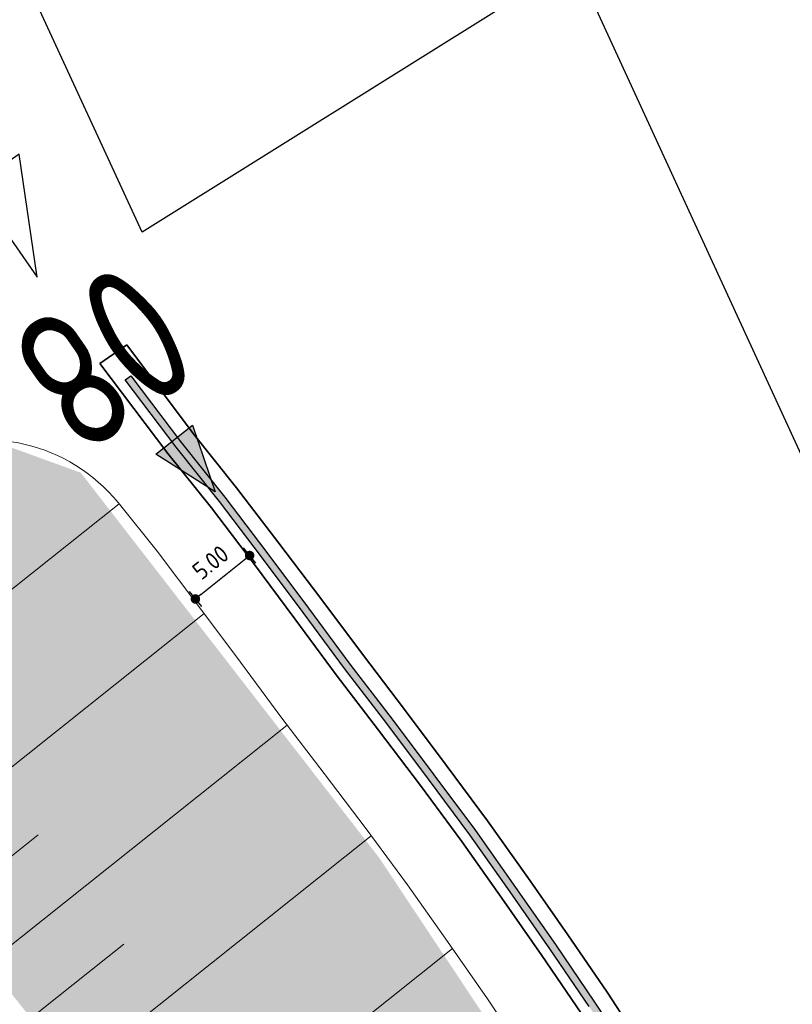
# Model space of a CAD drawing. Extents: x 100296 to 107772, y 404875 to 408930.
# Tile 57 of 97: x 102062 to 102117, y 407101 to 407171. Entities that reach past the tile are written whole.
import ezdxf
from ezdxf.enums import TextEntityAlignment as Align

# ---------------------------------------------------------------- set-up
doc = ezdxf.new("R2010")
doc.units = 0
for name, color, linetype, lineweight in [('b-we-gw-taludarcering_kort-g', 2, 'Continuous', 18), ('b-we-gw-taludarcering_lang-g', 2, 'Continuous', 18), ('n-we-gw-grondwerk_watergang-g', 170, 'Continuous', 35)]:
    doc.layers.add(name, color=color, linetype=linetype, lineweight=lineweight)
for name, color, linetype in [('n-xx-gw-waterlijn-gd', 161, 'Continuous'), ('TDNA----_stroomrichting', 160, 'Continuous'), ('TDNL----_bossages', 71, 'Continuous'), ('TDNL----_plangrens', 4, 'ENV-L14'), ('TDNL----_stroomrichting', 170, 'Continuous'), ('TDNM----_maatvoering', 7, 'Continuous'), ('TDXB-AL-_block', 7, 'Continuous')]:
    doc.layers.add(name, color=color, linetype=linetype)
doc.styles.add('ENV-P', font='ISOCP.SHX')
doc.linetypes.add('ENV-L14', pattern='A,12.5,-1.25,[144,env-shp.shx,S=0.125,R=0,X=0,Y=0.75],-1.25', length=15)
doc.dimstyles.new('ENVIRO1', dxfattribs={"dimtxt": 2.5, "dimasz": 1, "dimexe": 2.5, "dimexo": 2.5, "dimgap": 1.5, "dimtad": 1, "dimzin": 0, "dimdsep": 46, "dimtxsty": 'ENV-P', "dimblk": 'DIMENVIRO', "dimblk1": 'DOTENVIRO', "dimblk2": 'DOTENVIRO', "dimsah": 1, "dimcen": -3, "dimdle": 1.25, "dimse1": 1, "dimse2": 1, "dimclrd": 1, "dimclre": 1, "dimclrt": 2, "dimaunit": 1, "dimadec": 0, "dimazin": 0, "dimtfac": 0.9, "dimtix": 1, "dimtmove": 2, "dimatfit": 3, "dimldrblk": 'DOTENVIRO', "dimfxl": 1, "dimtolj": 1, "dimtzin": 0, "dimarcsym": 0})

# ---------------------------------------------------------------- blocks, each defined once
blk = doc.blocks.new('s0t02002')
blk.add_line((10, 0), (-10, 0))
at = {"linetype": 'Continuous', "flags": 128}
blk.add_lwpolyline([(-10, 0), (-10, 6), (-12, 2), (-8, 2)], dxfattribs=at)
at = {"color": 4, "linetype": 'Continuous', "style": 'ENV-P', "width": 0.87}
blk.add_attdef('NR', text='', height=5, dxfattribs=at).set_placement((-10.294, 7.239), align=Align.CENTER)
blk = doc.blocks.new('stroomrichting')
at = {"layer": 'TDNA----_stroomrichting'}
h = blk.add_hatch(color=256, dxfattribs=at)
h.dxf.hatch_style = 1
h.paths.add_polyline_path([(-4.765, 1.689), (0, 0), (-4.765, -1.689)])
at = {"layer": 'TDNL----_stroomrichting'}
blk.add_lwpolyline([(-4.765, 1.689), (0, 0), (0, 0), (-4.765, -1.689)], close=True, dxfattribs=at)
blk = doc.blocks.new('DOTENVIRO')
at = {"color": 0}
for p, q in [((-1, 0), (0, 0)), ((0, -1.404), (0, 1.404))]:
    blk.add_line(p, q, dxfattribs=at)
blk.add_lwpolyline([(-0.342, 0, 0.684, 0.684, 1), (0.342, 0, 0.684, 0.684, 1)], format="xyseb", close=True, dxfattribs=at)
blk = doc.blocks.new('*D2891')
at = {"layer": 'TDNM----_maatvoering', "color": 1, "lineweight": -2, "transparency": 16777216}
blk.add_line((102074.673, 407129.992), (102077.795, 407132.493), dxfattribs=at)
at = {"layer": 'TDNM----_maatvoering', "color": 1, "lineweight": -2, "transparency": 16777216, "xscale": 0.5, "yscale": 0.5, "zscale": 0.5}
for p, rotation in [((102078.185, 407132.805), 38.7022287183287), ((102074.283, 407129.679), 218.7022287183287)]:
    blk.add_blockref('DOTENVIRO', p, dxfattribs=dict(at, rotation=rotation))
at = {"layer": 'TDNM----_maatvoering', "color": 2, "transparency": 16777216, "insert": (102075.374, 407132.315), "char_height": 1.25, "attachment_point": 5, "rotation": 38.70223, "style": 'ENV-P'}
blk.add_mtext('\\A1;5.00', dxfattribs=at)
blk = doc.blocks.new('DIMENVIRO')
at = {"color": 0}
for q in [(0, 0.52), (0, -0.52)]:
    blk.add_line((0, 0), q, dxfattribs=at)
at = {"color": 0, "linetype": 'ByBlock'}
blk.add_solid([(-1, -0.17), (-1, 0.17), (0, 0)], dxfattribs=at)

msp = doc.modelspace()

# ---------------------------------------------------------------- hatches: boundary and pattern name
at = {"layer": 'n-xx-gw-waterlijn-gd'}
h = msp.add_hatch(color=256, dxfattribs=at)
h.dxf.hatch_style = 1
h.paths.add_polyline_path([(102204.245, 406939.943), (102203.857, 406939.624), (102202.347, 406941.911), (102199.65, 406946.462), (102196.876, 406950.923), (102194.005, 406955.273), (102191.06, 406959.522), (102188.262, 406963.841), (102185.442, 406968.096), (102182.683, 406972.349), (102179.955, 406976.578), (102177.212, 406980.785), (102174.505, 406985.021), (102171.856, 406989.304), (102169.101, 406993.502), (102166.439, 406997.774), (102163.789, 407002.056), (102161.153, 407006.349), (102158.537, 407010.658), (102155.925, 407014.97), (102153.248, 407019.23), (102150.561, 407023.482), (102147.886, 407027.744), (102145.273, 407032.055), (102142.751, 407036.439), (102140.24, 407040.832), (102137.742, 407045.234), (102135.186, 407049.591), (102132.493, 407053.838), (102129.786, 407058.075), (102127.147, 407062.365), (102124.496, 407066.646), (102121.973, 407071.029), (102119.439, 407075.403), (102116.58, 407079.518), (102113.677, 407083.598), (102110.757, 407087.665), (102108.08, 407091.925), (102105.387, 407096.172), (102102.612, 407100.354), (102099.787, 407104.496), (102096.926, 407108.61), (102094.037, 407112.701), (102091.057, 407116.72), (102088.044, 407120.712), (102085.005, 407124.684), (102082.033, 407128.709), (102079.038, 407132.716), (102076.021, 407136.705), (102072.895, 407140.607), (102069.232, 407145.448), (102069.644, 407145.731), (102073.286, 407140.919), (102076.412, 407137.017), (102079.429, 407133.027), (102082.424, 407129.021), (102085.396, 407124.996), (102088.435, 407121.024), (102091.448, 407117.031), (102094.428, 407113.013), (102097.317, 407108.922), (102100.178, 407104.808), (102103.003, 407100.666), (102105.778, 407096.484), (102108.471, 407092.237), (102111.148, 407087.976), (102114.068, 407083.91), (102116.971, 407079.83), (102119.83, 407075.714), (102122.364, 407071.34), (102124.887, 407066.958), (102127.538, 407062.677), (102130.177, 407058.386), (102132.884, 407054.15), (102135.577, 407049.902), (102138.133, 407045.546), (102140.631, 407041.143), (102143.142, 407036.75), (102145.664, 407032.367), (102148.277, 407028.056), (102150.952, 407023.794), (102153.639, 407019.542), (102156.316, 407015.281), (102158.928, 407010.969), (102161.544, 407006.661), (102164.18, 407002.368), (102166.83, 406998.086), (102169.492, 406993.814), (102172.247, 406989.616), (102174.896, 406985.333), (102177.603, 406981.097), (102180.346, 406976.89), (102183.074, 406972.66), (102185.834, 406968.406), (102188.655, 406964.15), (102191.455, 406959.829), (102194.402, 406955.577), (102197.276, 406951.224), (102200.053, 406946.758), (102202.754, 406942.202)])
at = {"layer": 'TDNL----_bossages'}
h = msp.add_hatch(dxfattribs=at)
h.set_pattern_fill('ENV-A30', color=256)
h.set_pattern_definition([(45, (0, 0), (-0.6222539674, 0.6222539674), []), (45, (0, 3.1113), (-3.111269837, 3.111269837), [1, -0.6]), (17, (0, 0), (0.5157491, 1.5965521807), [0, -1.632, -0.924, 0, -1.344]), (48, (0, 0), (-0.3683115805, 1.623436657), [0, -1.616, 0, -1.648, 0, -1.328]), (71, (0, 0), (-0.9582315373, 1.345261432), [0, -1.6, 0, -0.96, -1.316])])
h.paths.add_polyline_path([(102041.271, 407126.268), (102068.33, 407092.089), (102125.716, 407020.535), (102176.484, 406956.741), (102202.794, 406920.129), (102221.804, 406885.885), (102232.602, 406857.814), (102236.036, 406847.137), (102238.013, 406840.395), (102240.944, 406829.09), (102244.354, 406813.872), (102248.454, 406795.111), (102252.002, 406780.507), (102254.116, 406781.12), (102253.434, 406783.708), (102248.181, 406806.007), (102243.807, 406826.979), (102239.103, 406844.209), (102235.726, 406855.298), (102228.058, 406878.737), (102219.946, 406897.406), (102204.324, 406927.523), (102193.132, 406944.756), (102169.706, 406980.933), (102139.295, 407029.632), (102111.958, 407074.246), (102087.499, 407111.068), (102066.038, 407138.764), (102059.261, 407141.226), (102054.64, 407139.79), (102045.296, 407130.558)])

# ---------------------------------------------------------------- linework, layer by layer
at = {"layer": 'b-we-gw-taludarcering_kort-g'}
for p, q in [((102062.965, 407112.716), (102055.606, 407106.851)), ((102069.123, 407104.842), (102061.836, 407099.034))]:
    msp.add_line(p, q, dxfattribs=at)
at = {"layer": 'b-we-gw-taludarcering_lang-g'}
for p, q in [((102068.791, 407136.534), (102046.26, 407118.578)), ((102071.525, 407133.122), (102068.721, 407136.621)), ((102074.541, 407129.132), (102071.525, 407133.122)), ((102074.916, 407128.631), (102052.491, 407110.759)), ((102077.536, 407125.125), (102074.541, 407129.132)), ((102080.508, 407121.1), (102077.536, 407125.125)), ((102083.547, 407117.129), (102080.508, 407121.1)), ((102080.885, 407120.608), (102058.72, 407102.943)), ((102086.56, 407113.136), (102083.547, 407117.129)), ((102089.541, 407109.118), (102086.56, 407113.136)), ((102086.928, 407112.64), (102064.951, 407095.125)), ((102092.429, 407105.026), (102089.541, 407109.118)), ((102092.775, 407104.529), (102071.175, 407087.315)), ((102095.29, 407100.912), (102092.429, 407105.026)), ((102098.116, 407096.771), (102095.29, 407100.912))]:
    msp.add_line(p, q, dxfattribs=at)
msp.add_arc((102059.157, 407128.773), 12.372, 39.37309, 113.73787, dxfattribs=at)
at = {"layer": 'n-we-gw-grondwerk_watergang-g'}
for p, q in [((102069.352, 407147.957), (102067.405, 407146.619)), ((102074.12, 407141.583), (102069.352, 407147.957)), ((102067.405, 407146.619), (102072.309, 407140.14)), ((102077.246, 407137.681), (102074.12, 407141.583)), ((102072.309, 407140.14), (102075.435, 407136.238)), ((102080.277, 407133.703), (102077.246, 407137.681)), ((102075.435, 407136.238), (102078.451, 407132.248)), ((102083.308, 407129.726), (102080.277, 407133.703)), ((102078.451, 407132.248), (102081.446, 407128.241)), ((102086.298, 407125.715), (102083.308, 407129.726)), ((102081.446, 407128.241), (102084.418, 407124.216)), ((102089.325, 407121.733), (102086.298, 407125.715)), ((102084.418, 407124.216), (102087.457, 407120.245)), ((102092.325, 407117.73), (102089.325, 407121.733)), ((102087.457, 407120.245), (102090.47, 407116.252)), ((102095.305, 407113.712), (102092.325, 407117.73)), ((102090.47, 407116.252), (102093.451, 407112.234)), ((102098.205, 407109.629), (102095.305, 407113.712)), ((102093.451, 407112.234), (102096.34, 407108.143)), ((102101.073, 407105.521), (102098.205, 407109.629)), ((102096.34, 407108.143), (102099.2, 407104.029)), ((102103.901, 407101.382), (102101.073, 407105.521)), ((102099.2, 407104.029), (102102.026, 407099.887)), ((102106.667, 407097.192), (102103.901, 407101.382))]:
    msp.add_line(p, q, dxfattribs=at)
at = {"layer": 'n-xx-gw-waterlijn-gd', "ltscale": 0.1, "flags": 128}
msp.add_lwpolyline([(102102.612, 407100.354), (102099.787, 407104.496), (102096.926, 407108.61), (102094.037, 407112.701), (102091.057, 407116.72), (102088.044, 407120.712), (102085.005, 407124.684), (102082.033, 407128.709), (102079.038, 407132.716), (102076.021, 407136.705), (102072.895, 407140.607), (102069.232, 407145.448), (102069.644, 407145.731), (102073.286, 407140.919), (102076.412, 407137.017), (102079.429, 407133.027), (102082.424, 407129.021), (102085.396, 407124.996), (102088.435, 407121.024), (102091.448, 407117.031), (102094.428, 407113.013), (102097.317, 407108.922), (102100.178, 407104.808), (102103.003, 407100.666), (102105.778, 407096.484)], dxfattribs=at)
at = {"layer": 'TDNL----_plangrens', "flags": 128}
msp.add_lwpolyline([(100739.287, 407413.077, -0.143247), (100723.751, 407449.32, -0.256812), (100723.984, 407450.243), (100744.992, 407466.294, -0.125198), (100746.663, 407466.988), (100748.19, 407467.146, -0.016623), (100754.006, 407467.496), (100782.803, 407465.563), (100787.864, 407465.328), (100792.837, 407465.08), (100797.812, 407464.817), (100802.786, 407464.541), (100807.759, 407464.25), (100812.732, 407463.944), (100817.668, 407463.625), (100822.562, 407463.247), (100827.487, 407462.797), (100832.453, 407462.323), (100837.423, 407461.834), (100842.46, 407461.322), (100847.545, 407460.885), (100852.562, 407460.5), (100857.533, 407460.103), (100862.504, 407459.692), (100867.238, 407459.286), (100871.955, 407458.564), (100877.078, 407457.746), (100882.136, 407457.162), (100887.216, 407456.446), (100892.394, 407455.977), (100897.375, 407455.526), (100902.345, 407455.06), (100907.315, 407454.58), (100912.26, 407454.087), (100917.179, 407453.55), (100922.047, 407452.969), (100926.848, 407452.286), (100931.718, 407451.454), (100936.746, 407450.579), (100941.787, 407449.777), (100946.892, 407448.968), (100952.163, 407448.3), (100957.313, 407447.881), (100962.26, 407447.463), (100966.993, 407447.018), (100971.682, 407446.292), (100976.581, 407445.431), (100981.546, 407444.544), (100986.525, 407443.64), (100991.527, 407442.74), (100992.333, 407435.384), (101010.646, 407439.363), (101044.608, 407446.751), (101045.548, 407451.865), (101045.735, 407470.838), (101152.226, 407468.563), (101153.796, 407444.826, -0.022136), (101223.76, 407453.484, -0.032015), (101250.534, 407454.525), (101283.164, 407454.725), (101303.289, 407454.872), (101377.701, 407457.671), (101383.509, 407454.801), (101393.978, 407453.974, 0.010913), (101394.434, 407453.93), (101414.361, 407452.414), (101422.656, 407452.026), (101432.62, 407451.54), (101442.511, 407451.019), (101452.418, 407450.334), (101462.461, 407449.634), (101472.522, 407449.054), (101482.525, 407448.499), (101492.485, 407447.938), (101497.455, 407447.635), (101502.45, 407447.332), (101507.418, 407447.041), (101512.347, 407446.74), (101517.255, 407446.424), (101522.141, 407446.09), (101527.002, 407445.734), (101531.838, 407445.351), (101536.65, 407444.937), (101541.435, 407444.49), (101546.191, 407444.004), (101550.887, 407443.477), (101555.499, 407442.883), (101560.095, 407442.179), (101564.726, 407441.39), (101569.355, 407440.535), (101573.963, 407439.616), (101578.559, 407438.624), (101583.182, 407437.563), (101587.787, 407436.473), (101592.32, 407435.332), (101596.555, 407434.185), (101627.128, 407423.645), (101632.471, 407440.484), (101650.339, 407434.411), (101666.674, 407429.308), (101657.666, 407400.472), (101662.609, 407398.928), (101669.244, 407419.6, -0.416061), (101672.402, 407421.214), (101686.819, 407416.5), (101691.477, 407415.007), (101696.122, 407413.52), (101700.774, 407412.031), (101705.421, 407410.544), (101710.009, 407409.059), (101714.528, 407407.51), (101719.032, 407405.884), (101723.523, 407404.191), (101728.031, 407402.419), (101732.547, 407400.629), (101737, 407398.8), (101741.422, 407396.906), (101745.812, 407394.952), (101750.14, 407392.936), (101754.442, 407390.815), (101758.812, 407388.597), (101765.285, 407385.357), (101767.304, 407384.309, -0.304615), (101772.655, 407374.527, -0.000684), (101772.658, 407374.512, 0.068402), (101773.464, 407363.745, -0.192925), (101772.206, 407356.412), (101761.363, 407339.317), (101767.937, 407334.735), (101793.57, 407316.492), (101804.78, 407330.069, -0.22784), (101810.754, 407332.624, 0.051353), (101821.479, 407333.256, -0.188883), (101826.828, 407332.105), (101836.317, 407325.815, -0.024238), (101846.077, 407317.552), (101847.526, 407316), (101850.744, 407312.46), (101853.916, 407308.88), (101857.039, 407305.263), (101860.112, 407301.608), (101862.928, 407298.166), (101916.773, 407216.982), (101968.21, 407134.086), (101972.068, 407127.404), (101996.302, 407098.101), (102005.364, 407086.792), (102008.446, 407082.877), (102011.531, 407078.915), (102014.733, 407074.987), (102018.027, 407071.2), (102021.214, 407067.381), (102024.434, 407063.511), (102027.792, 407059.702), (102031.206, 407056.045), (102034.47, 407052.266), (102037.895, 407048.536), (102041.324, 407044.881), (102044.689, 407041.193), (102048.063, 407037.491), (102051.427, 407033.785), (102054.786, 407030.066), (102058.17, 407026.353), (102061.643, 407022.587), (102065.424, 407019.109), (102069.057, 407015.625), (102072.737, 407012.176), (102076.308, 407008.7), (102079.803, 407005.117), (102083.411, 407001.494), (102087.229, 406998.062), (102090.977, 406994.666), (102094.696, 406991.276), (102098.317, 406987.825), (102101.904, 406984.315), (102105.514, 406980.761), (102109.244, 406977.285), (102112.961, 406973.868), (102116.597, 406970.418), (102120.19, 406966.919), (102123.764, 406963.392), (102127.319, 406959.845), (102130.867, 406956.286), (102134.398, 406952.732), (102137.87, 406949.135), (102141.339, 406945.515), (102144.792, 406941.893), (102148.207, 406938.285), (102151.591, 406934.704), (102154.918, 406931.144), (102158.166, 406927.572), (102161.363, 406923.995), (102164.495, 406920.416), (102167.544, 406916.826), (102170.501, 406913.207), (102173.375, 406909.554), (102176.191, 406905.846), (102178.966, 406902.102), (102181.658, 406898.316), (102184.248, 406894.458), (102186.763, 406890.533), (102189.221, 406886.554), (102191.619, 406882.559), (102193.872, 406878.49), (102196.06, 406874.348), (102198.21, 406870.172), (102200.307, 406865.974), (102202.24, 406861.91), (102208.465, 406847.878), (102209.612, 406844.537), (102211.065, 406840.064), (102212.443, 406835.567), (102213.746, 406831.048), (102214.975, 406826.503), (102216.136, 406821.917), (102217.239, 406817.284), (102218.292, 406812.607), (102219.301, 406807.886), (102219.325, 406807.772, -0.014681), (102222.207, 406791.232), (102224.111, 406778.028, -0.003492), (102224.274, 406776.839), (102225.121, 406769.34, 0.061641), (102220.786, 406763.286), (102219.487, 406761.144, -0.028949), (102216.028, 406759.554), (102209.661, 406756.643), (102212.638, 406750.132), (102212.77, 406736.71, 0.194992), (102231.938, 406746.034, -0.118256), (102234.99, 406749.142, -0.189075), (102261.26, 406754.064, -0.153491), (102274.921, 406742.523, 0.186288), (102288.242, 406736.796), (102295.508, 406736.468), (102295.097, 406742.853), (102293.275, 406749.549), (102279.285, 406779.295), (102275.599, 406787.178), (102279.459, 406788.946), (102271.403, 406806.531), (102262.454, 406826.065), (102245.515, 406863.059), (102225.87, 406905.623), (102192.806, 406977.38), (102173.546, 407019.093), (102144.19, 407082.736), (102101.988, 407174.612), (102101.566, 407175.532), (102070.447, 407156.068), (102058.354, 407182.319), (102047.54, 407175.681), (102037.739, 407186.379), (102032.874, 407192.299), (102029.255, 407196.138), (102025.828, 407199.767), (102022.406, 407203.449), (102018.903, 407207.135), (102015.389, 407210.786), (102011.829, 407214.441), (102008.182, 407218.076), (102004.49, 407221.639), (102000.843, 407225.107), (101997.258, 407228.594), (101993.628, 407232.122), (101989.961, 407235.645), (101986.287, 407239.139), (101982.618, 407242.625), (101978.923, 407246.111), (101975.212, 407249.583), (101971.51, 407253.022), (101967.847, 407256.456), (101964.19, 407259.911), (101960.538, 407263.37), (101956.974, 407266.772), (101953.536, 407270.243), (101950.022, 407273.863), (101946.432, 407277.447), (101942.909, 407281), (101939.364, 407284.602), (101935.744, 407288.247), (101932.072, 407291.848), (101928.419, 407295.428), (101924.813, 407298.944), (101921.305, 407302.533), (101917.695, 407306.239), (101913.96, 407309.964), (101910.156, 407313.597), (101906.37, 407317.173), (101902.563, 407320.729), (101898.735, 407324.275), (101894.865, 407327.796), (101890.979, 407331.268), (101887.092, 407334.706), (101883.216, 407338.102), (101879.348, 407341.51), (101875.434, 407344.911), (101871.619, 407348.185), (101855.595, 407362.909, -0.252732), (101854.819, 407365.154, 0.12191), (101853.161, 407385.816, 0.025555), (101852.353, 407387.982, 0.410588), (101795.986, 407410.505, -0.17814), (101793.686, 407410.635), (101790.402, 407411.669), (101780.409, 407411.565), (101774.564, 407415.656), (101770.103, 407418.488), (101765.77, 407421.195), (101761.453, 407423.907), (101757.101, 407426.624), (101752.717, 407429.332), (101748.299, 407432.018), (101743.858, 407434.667), (101739.403, 407437.289), (101734.926, 407439.885), (101730.428, 407442.456), (101725.909, 407445.003), (101721.323, 407447.549), (101716.643, 407450.029), (101711.914, 407452.415), (101707.143, 407454.704), (101702.338, 407456.9), (101697.38, 407459.065), (101685.044, 407463.695, -0.146899), (101683.593, 407464.958), (101689.246, 407482.745), (101683.893, 407484.422), (101690.31, 407504.961), (101682.103, 407507.907), (101666.15, 407456.924), (101657.685, 407459.121), (101639.766, 407464.547), (101639.685, 407464.286), (101635.455, 407465.601), (101641.237, 407483.167), (101645.307, 407495.533), (101642.08, 407496.719), (101607.129, 407511.646), (101612.392, 407526.001), (101581.993, 407524.671), (101579.507, 407517.488), (101575.394, 407510.198), (101573.121, 407508.777), (101557.269, 407506.807), (101530.824, 407506.206), (101519.057, 407505.93), (101507.29, 407505.653), (101484.731, 407504.656), (101459.497, 407502.934), (101427.265, 407501.014), (101421.153, 407500.943), (101415.041, 407500.872), (101396.604, 407500.255), (101374.489, 407495.756), (101364.292, 407497.12), (101352.064, 407497.113), (101349.584, 407498.703), (101347.492, 407498.976), (101346.248, 407498.39), (101332.711, 407497.804), (101330.029, 407500.122), (101327.997, 407500.331), (101324.518, 407498.84), (101295.003, 407497.573), (101253.763, 407494.725), (101210.414, 407493.493), (101206.788, 407493.731), (101197.064, 407494.53), (101185.904, 407498.014), (101174.033, 407511.47), (101174.455, 407521.521), (101154.625, 407522.265), (101154.208, 407511.155), (101154.051, 407506.961), (101128.647, 407505.961), (101129.038, 407486.739), (101083.087, 407487.881), (101045.912, 407488.699), (101046.337, 407524.66), (101018.197, 407520.306), (101013.516, 407520.023), (101008.506, 407519.689), (101003.328, 407519.371), (100998.019, 407518.772), (100992.877, 407518.042), (100987.831, 407517.295), (100982.874, 407516.548), (100977.976, 407515.901), (100973.021, 407515.31), (100968.036, 407514.73), (100963.064, 407514.171), (100958.089, 407513.646), (100953.019, 407513.126), (100947.903, 407512.502), (100942.897, 407511.846), (100937.935, 407511.25), (100932.946, 407510.666), (100927.968, 407510.097), (100923.119, 407509.574), (100918.262, 407509.232), (100913.265, 407508.895), (100908.271, 407508.562), (100903.281, 407508.238), (100898.297, 407507.929), (100893.313, 407507.634), (100888.336, 407507.355), (100883.34, 407507.098), (100878.168, 407506.821), (100872.915, 407506.317), (100867.833, 407505.711), (100863.07, 407505.164), (100858.33, 407504.917), (100853.369, 407504.701), (100848.387, 407504.499), (100843.339, 407504.31), (100838.25, 407504.044), (100833.228, 407503.745), (100828.244, 407503.463), (100823.26, 407503.195), (100818.326, 407502.945), (100813.419, 407502.775), (100808.465, 407502.653), (100803.484, 407502.545), (100798.504, 407502.452), (100793.522, 407502.374), (100789.347, 407502.318, -0.012414), (100787.98, 407502.342), (100756.167, 407501.166, -0.204149), (100733.464, 407510.682, 0.472604), (100669.209, 407512.987, -0.189251), (100667.842, 407512.288), (100642.492, 407510.2), (100642.192, 407512.871), (100631.088, 407512.614, -0.010411), (100621.58, 407512.591), (100613.926, 407512.725), (100603.93, 407512.908), (100593.931, 407513.092), (100583.933, 407513.275), (100573.935, 407513.459), (100563.936, 407513.642), (100553.938, 407513.826), (100548.939, 407513.918), (100543.94, 407514.009), (100538.941, 407514.101), (100533.941, 407514.193), (100523.943, 407514.376), (100513.945, 407514.56), (100503.946, 407514.743), (100493.948, 407514.927), (100483.949, 407515.11), (100473.933, 407515.293), (100453.469, 407515.647, 0.030706), (100439.261, 407515.02), (100391.282, 407509.047), (100383.01, 407506.929), (100371.062, 407505.886), (100362.02, 407505.096), (100330.373, 407500), (100299.911, 407493.902), (100308.164, 407454.176), (100345.867, 407460.763), (100370.687, 407465.099), (100400, 407467.735), (100436.284, 407469.121), (100480.738, 407467.998), (100527.748, 407460.884), (100583.384, 407446.232), (100637.584, 407424.585), (100688.405, 407397.253), (100715.467, 407378.851), (100722.649, 407379.942), (100725.106, 407378.112), (100734.595, 407380.53), (100753.268, 407385.515), (100765.323, 407388.29), (100752.068, 407397.541)], format="xyb", close=True, dxfattribs=at)

# ---------------------------------------------------------------- block references
at = {"layer": 'TDNL----_stroomrichting', "rotation": 308.1483331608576}
msp.add_blockref('stroomrichting', (102075.699, 407137.392), dxfattribs=at)
at = {"layer": 'TDXB-AL-_block', "color": 0, "xscale": 2, "yscale": 2, "zscale": 2, "rotation": 214.7990405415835}
msp.add_blockref('s0t02002', (102039.626, 407151.27), dxfattribs=at).add_auto_attribs({'NR': '08'})

# ---------------------------------------------------------------- dimensions: what is measured, and where the dimension line sits
at = {"layer": 'TDNM----_maatvoering'}
dim = msp.add_aligned_dim(p1=(102071.525, 407133.122), p2=(102075.427, 407136.248), distance=-4.412, dimstyle='ENVIRO1', override={"dimscale": 0.5}, dxfattribs=at)
dim.commit()
dim.dimension.update_dxf_attribs({"geometry": '*D2891', "text_midpoint": (102075.374, 407132.315)})

doc.saveas('drawing.dxf')
